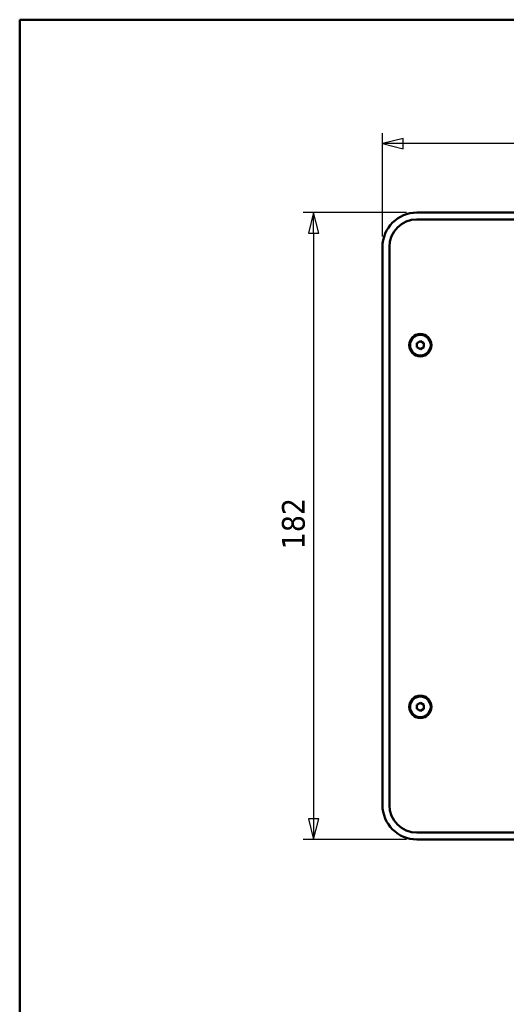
# Model space of a CAD drawing. Header units: millimetres. Extents: x 30 to 861, y 28 to 600.
# Tile 2 of 43: x 30 to 171, y 314 to 600. Entities that reach past the tile are written whole.
import ezdxf

# ---------------------------------------------------------------- set-up
doc = ezdxf.new("R2010")
doc.units = ezdxf.units.MM
doc.header["$LTSCALE"] = 3
for name, color, linetype, lineweight in [('Border (ISO)', 7, 'Continuous', 50), ('Dimension (ISO)', 7, 'Continuous', 25), ('Visible (ISO)', 7, 'Continuous', 50)]:
    doc.layers.add(name, color=color, linetype=linetype, lineweight=lineweight)
doc.styles.add('Note Text (ISO)', font='tahoma.ttf')
doc.dimstyles.new('Default (ISO)', dxfattribs={"dimscale": 3, "dimtxt": 2.2, "dimasz": 2, "dimexe": 1, "dimexo": 1, "dimgap": 0.762, "dimtad": 1, "dimdec": 1, "dimtxsty": 'Note Text (ISO)', "dimblk": 'Filled-1', "dimcen": 0.09, "dimdle": 10, "dimclrd": 256, "dimclre": 256, "dimclrt": 256, "dimadec": 0, "dimazin": 0, "dimtfac": 0.863636, "dimtdec": 0, "dimtmove": 0, "dimatfit": 3, "dimfxl": 0, "dimtolj": 1, "dimlwd": -1, "dimlwe": -1, "dimarcsym": 0})

# ---------------------------------------------------------------- blocks, each defined once
blk = doc.blocks.new('Borders Border')
at = {"layer": 'Border (ISO)'}
for p, q in [((10, 200), (287, 200)), ((10, 10), (10, 200))]:
    blk.add_line(p, q, dxfattribs=at)
blk = doc.blocks.new('Filled-1')
at = {"color": 0}
for p, q in [((0, 0), (-1, 0.25)), ((-1, 0.25), (-1, -0.25)), ((-1, 0), (0, 0)), ((-1, -0.25), (0, 0))]:
    blk.add_line(p, q, dxfattribs=at)
at = {"color": 0, "flags": 128}
blk.add_lwpolyline([(-1, -0.25), (0, 0), (-1, 0.25), (-1, -0.25)], dxfattribs=at)
at = {"color": 0}
blk.add_solid([(-1, -0.25), (0, 0), (-1, 0.25), (-1, -0.25)], dxfattribs=at)
blk = doc.blocks.new('*D7')
at = {"layer": 'Defpoints', "color": 0, "transparency": 16777216}
for p in [(135.36, 564.02), (135.36, 534.02), (367.36, 534.02)]:
    blk.add_point(p, dxfattribs=at)
at = {"layer": 'Dimension (ISO)', "transparency": 16777216}
for p, q in [((135.36, 537.02), (135.36, 567.02)), ((367.36, 537.02), (367.36, 567.02)), ((361.36, 564.02), (141.36, 564.02))]:
    blk.add_line(p, q, dxfattribs=at)
at = {"layer": 'Dimension (ISO)', "transparency": 16777216, "xscale": 6, "yscale": 6, "zscale": 6, "rotation": 180}
blk.add_blockref('Filled-1', (135.36, 564.02), dxfattribs=at)
at = {"layer": 'Dimension (ISO)', "transparency": 16777216, "xscale": 6, "yscale": 6, "zscale": 6}
blk.add_blockref('Filled-1', (367.36, 564.02), dxfattribs=at)
at = {"layer": 'Dimension (ISO)', "transparency": 16777216, "insert": (244.37, 573.18), "char_height": 6.6, "attachment_point": 1, "style": 'Note Text (ISO)'}
blk.add_mtext('\\A1;232', dxfattribs=at)
blk = doc.blocks.new('*D8')
at = {"layer": 'Defpoints', "color": 0, "transparency": 16777216}
for p in [(145.36, 544.02), (115.36, 362.02), (145.36, 362.02)]:
    blk.add_point(p, dxfattribs=at)
at = {"layer": 'Dimension (ISO)', "transparency": 16777216}
for p, q in [((142.36, 544.02), (112.36, 544.02)), ((115.36, 538.02), (115.36, 368.02)), ((142.36, 362.02), (112.36, 362.02))]:
    blk.add_line(p, q, dxfattribs=at)
at = {"layer": 'Dimension (ISO)', "transparency": 16777216, "xscale": 6, "yscale": 6, "zscale": 6}
for p, rotation in [((115.36, 544.02), 90), ((115.36, 362.02), 270)]:
    blk.add_blockref('Filled-1', p, dxfattribs=dict(at, rotation=rotation))
at = {"layer": 'Dimension (ISO)', "transparency": 16777216, "insert": (106.18, 446.29), "char_height": 6.6, "attachment_point": 1, "rotation": 90, "style": 'Note Text (ISO)'}
blk.add_mtext('\\A1;182', dxfattribs=at)

msp = doc.modelspace()

# ---------------------------------------------------------------- linework, layer by layer
at = {"layer": 'Visible (ISO)'}
for p, q in [((357.36, 544.02), (145.36, 544.02)), ((145.36, 542.02), (357.36, 542.02)), ((135.36, 534.02), (135.36, 372.02)), ((137.36, 372.02), (137.36, 534.02)), ((145.36, 506.1), (146.36, 506.67)), ((145.36, 504.94), (145.36, 506.1)), ((146.36, 506.67), (147.36, 506.1)), ((147.36, 506.1), (147.36, 504.94)), ((146.36, 504.37), (145.36, 504.94)), ((147.36, 504.94), (146.36, 504.37)), ((145.36, 401.1), (146.36, 401.67)), ((145.36, 399.94), (145.36, 401.1)), ((146.36, 401.67), (147.36, 401.1)), ((147.36, 401.1), (147.36, 399.94)), ((146.36, 399.37), (145.36, 399.94)), ((147.36, 399.94), (146.36, 399.37)), ((357.36, 364.02), (145.36, 364.02)), ((145.36, 362.02), (357.36, 362.02))]:
    msp.add_line(p, q, dxfattribs=at)
for centre, radius in [((146.36, 505.52), 3.25), ((146.36, 505.52), 3), ((146.36, 400.52), 3.25), ((146.36, 400.52), 3)]:
    msp.add_circle(centre, radius, dxfattribs=at)
for centre, radius, start, end in [((145.36, 534.02), 10, 90, 180), ((145.36, 534.02), 8, 90, 180), ((145.36, 372.02), 10, 180, 270), ((145.36, 372.02), 8, 180, 270)]:
    msp.add_arc(centre, radius, start, end, dxfattribs=at)

# ---------------------------------------------------------------- block references
at = {"xscale": 3, "yscale": 3, "zscale": 3}
msp.add_blockref('Borders Border', (0, 0), dxfattribs=at)

# ---------------------------------------------------------------- dimensions: what is measured, and where the dimension line sits
at = {"layer": 'Dimension (ISO)'}
dim = msp.add_linear_dim(base=(135.36, 564.02), p1=(367.36, 534.02), p2=(135.36, 534.02), dimstyle='Default (ISO)', override={"dimgap": 0.762, "dimdec": 1, "dimtol": 0, "dimlim": 0, "dimtp": 0, "dimtm": 0, "dimtdec": 0, "dimtofl": 0, "dimatfit": 1}, dxfattribs=at)
dim.commit()
dim.dimension.update_dxf_attribs({"geometry": '*D7', "text_midpoint": (251.36, 564.02), "dimtype": 160})
dim = msp.add_linear_dim(base=(115.36, 362.02), p1=(145.36, 544.02), p2=(145.36, 362.02), angle=90, dimstyle='Default (ISO)', override={"dimgap": 0.762, "dimdec": 1, "dimtol": 0, "dimlim": 0, "dimtp": 0, "dimtm": 0, "dimtdec": 0, "dimtofl": 0, "dimatfit": 1}, dxfattribs=at)
dim.commit()
dim.dimension.update_dxf_attribs({"geometry": '*D8', "text_midpoint": (115.36, 453.02), "dimtype": 160})

doc.saveas('drawing.dxf')
